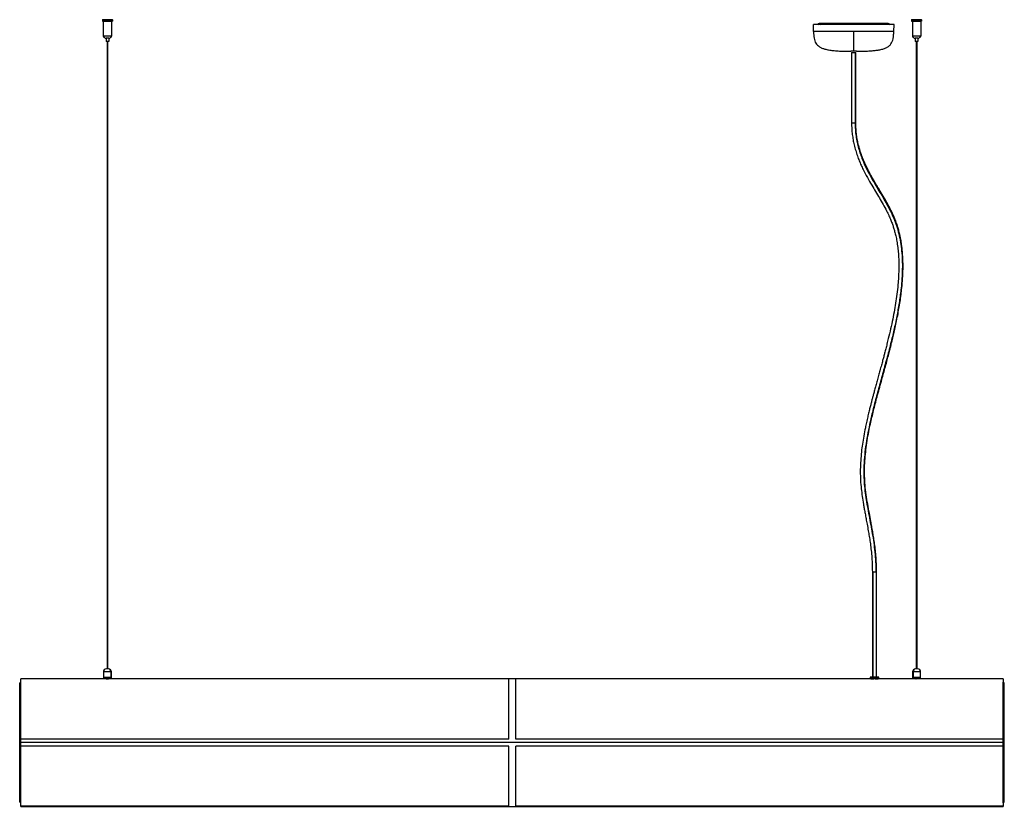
# Paper-space layout '_Right' of a CAD drawing. Header units: millimetres. Extents: x -702 to 702, y -146 to 975.
import ezdxf

# ---------------------------------------------------------------- set-up
doc = ezdxf.new("R2010")
doc.units = ezdxf.units.MM

psp = doc.layouts.new('_Right')

# ---------------------------------------------------------------- linework, layer by layer
at = {"color": 7, "linetype": 'Continuous', "lineweight": 25}
for p, q in [((-583.7, 975), (-583.7, 973.2)), ((-569.2, 975), (-583.7, 975)), ((-583.7, 973.2), (-569.2, 973.2)), ((-583.5, 975.2), (-569.4, 975.2)), ((-569.4, 973), (-583.5, 973)), ((-582.5, 973), (-582.5, 951.6)), ((-570.5, 973), (-570.5, 951.6)), ((-569.2, 975), (-569.2, 973.2)), ((429.7, 958.1), (429.4, 968.1)), ((544.4, 968.1), (429.4, 968.1)), ((535.9, 969.9), (437.9, 969.9)), ((440.8, 968.1), (440.8, 969.9)), ((442, 969.9), (442, 968.1)), ((442.9, 968.1), (442.9, 969.9)), ((445.2, 969.9), (445.2, 968.1)), ((533.8, 968.1), (533.8, 969.9)), ((535.5, 968.1), (535.5, 969.9)), ((544, 958.1), (544.4, 968.1)), ((583.7, 975), (569.2, 975)), ((569.2, 975), (569.2, 973.2)), ((569.2, 973.2), (583.7, 973.2)), ((569.4, 975.2), (583.5, 975.2)), ((583.5, 973), (569.4, 973)), ((570.5, 973), (570.5, 951.6)), ((582.5, 973), (582.5, 951.6)), ((583.7, 975), (583.7, 973.2)), ((544, 958.1), (429.7, 958.1)), ((-570.5, 951.6), (-582.5, 951.6)), ((-574.6, 948.9), (-578.4, 948.9)), ((-578.4, 948.9), (-578.4, 944.2)), ((-574.6, 944.2), (-578.4, 944.2)), ((-577.1, 944.2), (-577.1, 49.8)), ((-576.9, 944.2), (-576.9, 49.8)), ((-575.9, 49.8), (-575.9, 944.2)), ((-574.6, 948.9), (-574.6, 944.2)), ((582.5, 951.6), (570.5, 951.6)), ((578.4, 948.9), (574.6, 948.9)), ((574.6, 948.9), (574.6, 944.2)), ((578.4, 944.2), (574.6, 944.2)), ((575.9, 944.2), (575.9, 49.8)), ((576.9, 944.2), (576.9, 49.8)), ((577.1, 49.8), (577.1, 944.2)), ((578.4, 948.9), (578.4, 944.2)), ((490.9, 930.1), (482.9, 930.1)), ((483.9, 928.3), (483.9, 828.3)), ((483.9, 928.3), (489.9, 928.3)), ((488.9, 928.3), (488.9, 828.3)), ((489.9, 828.3), (489.9, 928.3)), ((483.9, 828.3), (489.9, 828.3)), ((513.5, 188.3), (513.5, 38.3)), ((513.5, 188.3), (519.5, 188.3)), ((514.3, 188.3), (514.3, 38.3)), ((519.5, 38.3), (519.5, 188.3)), ((-582.3, 45.5), (-582.3, 37.8)), ((-570.7, 45.5), (-582.3, 45.5)), ((-575, 49.8), (-578, 49.8)), ((-571.6, 45.5), (-571.6, 37.8)), ((-570.7, 37.8), (-570.7, 45.5)), ((570.7, 45.5), (570.7, 37.8)), ((582.3, 45.5), (570.7, 45.5)), ((571.6, 45.5), (571.6, 37.8)), ((578, 49.8), (575, 49.8)), ((582.3, 37.8), (582.3, 45.5)), ((-700, 29.9), (-701.5, 29.9)), ((-701.5, -140.1), (-701.5, 29.9)), ((511.4, 35.8), (-700, 35.8)), ((-700, -146), (-700, 35.8)), ((-4.5, 35.7), (-700, 35.7)), ((-4.5, 35.6), (-700, 35.6)), ((-700, 30.9), (-700, 30.9)), ((-700, -141.1), (-700, 30.9)), ((-700, 29.6), (-700, 29.6)), ((-570.7, 37.8), (-582.3, 37.8)), ((-582.3, 37.6), (-582.3, 36)), ((-570.6, 37.6), (-582.3, 37.6)), ((-582.3, 36), (-570.6, 36)), ((-577.9, 35.8), (-577.9, 35.8)), ((-577.4, 35.8), (-577.3, 35.8)), ((-576.5, 37.8), (-576.5, 35.8)), ((-575.5, 35.8), (-575.7, 35.8)), ((-575.1, 35.8), (-575.1, 35.8)), ((-570.6, 36), (-570.6, 37.6)), ((-4.5, -50.1), (-4.5, 35.7)), ((515.5, 35.7), (5.5, 35.7)), ((5.5, -50.1), (5.5, 35.7)), ((515.5, 35.6), (5.5, 35.6)), ((510.5, 38.1), (510.5, 35.9)), ((510.5, 38.1), (510.5, 35.9)), ((522.5, 38.1), (510.5, 38.1)), ((522.5, 35.9), (510.5, 35.9)), ((510.7, 38.3), (522.3, 38.3)), ((511.5, 35.9), (511.5, 35.8)), ((511.5, 35.9), (511.5, 35.8)), ((515.5, 35.7), (515.5, 35.6)), ((516.5, 35.6), (515.5, 35.6)), ((517.5, 35.6), (516.5, 35.6)), ((517.5, 35.6), (517.5, 35.7)), ((700, 35.7), (517.5, 35.7)), ((700, 35.6), (517.5, 35.6)), ((521.5, 35.8), (521.5, 35.9)), ((700, 35.8), (521.6, 35.8)), ((522.5, 35.9), (522.5, 38.1)), ((570.6, 37.6), (570.6, 36)), ((582.3, 37.6), (570.6, 37.6)), ((570.6, 36), (582.3, 36)), ((582.3, 37.8), (570.7, 37.8)), ((575.1, 35.8), (575.1, 35.8)), ((575.6, 35.8), (575.7, 35.8)), ((576.5, 37.8), (576.5, 35.8)), ((577.5, 35.8), (577.3, 35.8)), ((577.9, 35.8), (577.9, 35.8)), ((582.3, 36), (582.3, 37.6)), ((700, 35.8), (700, -146)), ((700, 30.9), (700, 30.9)), ((700, -141.1), (700, 30.9)), ((701.5, 29.9), (700, 29.9)), ((700, 29.6), (700, 29.6)), ((701.5, -140.1), (701.5, 29.9)), ((-700, 21.7), (-700, 21.7)), ((700, 21.7), (700, 21.7)), ((-701.5, -10.1), (-700, -10.1)), ((700, -10.1), (701.5, -10.1)), ((-700, -36.8), (-700, -36.8)), ((-700, -40.1), (-700, -40.1)), ((700, -36.8), (700, -36.8)), ((700, -40.1), (700, -40.1)), ((-4.5, -50.1), (-700, -50.1)), ((700, -55.1), (-700, -55.1)), ((700, -50.1), (5.5, -50.1)), ((-4.5, -60.1), (-700, -60.1)), ((-700, -70), (-700, -70)), ((-4.5, -145.8), (-4.5, -60.1)), ((700, -60.1), (5.5, -60.1)), ((5.5, -145.8), (5.5, -60.1)), ((700, -70), (700, -70)), ((-700, -73.3), (-700, -73.3)), ((700, -73.3), (700, -73.3)), ((-701.5, -140.1), (-700, -140.1)), ((-700, -131.8), (-700, -131.8)), ((-700, -135.8), (-700, -135.8)), ((-700, -139.7), (-700, -139.7)), ((700, -131.8), (700, -131.8)), ((700, -135.8), (700, -135.8)), ((700, -139.7), (700, -139.7)), ((700, -140.1), (701.5, -140.1)), ((-700, -141.1), (-700, -141.1)), ((-700, -145.7), (-4.5, -145.7)), ((-4.5, -145.8), (-700, -145.8)), ((-700, -146), (700, -146)), ((700, -145.7), (5.5, -145.7)), ((700, -145.8), (5.5, -145.8)), ((700, -141.1), (700, -141.1))]:
    psp.add_line(p, q, dxfattribs=at)
for centre, radius, start, end in [((-583.5, 975), 0.2, 90, 180), ((-583.5, 973.2), 0.2, 180, 270), ((-569.4, 975), 0.2, 0, 90), ((-569.4, 973.2), 0.2, 270, 0), ((437.9, 967.4), 2.47, 90.2587, 164.3249), ((440.4, 967.4), 2.47, 90.3544, 164.2292), ((535.9, 967.4), 2.47, 15.6751, 89.7413), ((569.4, 975), 0.2, 90, 180), ((569.4, 973.2), 0.2, 180, 270), ((583.5, 975), 0.2, 0, 90), ((583.5, 973.2), 0.2, 270, 0), ((-578.4, 953.3), 4.46, 203.2673, 270), ((-574.6, 953.3), 4.46, 270, 336.7327), ((574.6, 953.3), 4.46, 203.2673, 270), ((578.4, 953.3), 4.46, 270, 336.7327), ((-578, 45.5), 4.3, 90, 180), ((-575.6, 45.9), 4, 355.3851, 84.4849), ((-575, 45.5), 4.3, 0, 90), ((575, 45.5), 4.3, 90, 180), ((575.6, 45.9), 4, 95.5151, 184.6149), ((578, 45.5), 4.3, 0, 90), ((-582.1, 37.6), 0.2, 90, 180), ((-582.1, 36), 0.2, 180, 270), ((-570.8, 37.6), 0.2, 0, 90), ((-570.8, 36), 0.2, 270, 360), ((510.7, 38.1), 0.2, 90, 180), ((510.7, 38.1), 0.199, 90.1863, 180.1851), ((522.3, 38.1), 0.2, 0, 90), ((570.8, 37.6), 0.2, 90, 180), ((570.8, 36), 0.2, 180, 270), ((582.1, 37.6), 0.2, 360, 90), ((582.1, 36), 0.2, 270, 0)]:
    psp.add_arc(centre, radius, start, end, dxfattribs=at)
for points, knots in [([(429.7, 958.1), (429.8, 956.5), (430, 953.4), (430.5, 949), (431.4, 945.1), (432.9, 941.7), (435.1, 938.8), (438.1, 936.4), (441.8, 934.5), (446.2, 933.1), (451.5, 932), (457.7, 931.1), (465.1, 930.6), (473.6, 930.2), (479.6, 930.2), (482.9, 930.1)], [0, 0, 0, 0, 0.070553, 0.133275, 0.189403, 0.241005, 0.29126, 0.34428, 0.404356, 0.468872, 0.544882, 0.634371, 0.739047, 0.860448, 1, 1, 1, 1]), ([(486.9, 930.1), (486.9, 930.1), (486.9, 930.2), (486.9, 930.5), (486.9, 930.9), (486.9, 931.5), (486.9, 932.3), (486.9, 933.5), (486.9, 935.3), (486.9, 937.6), (486.9, 940.5), (486.9, 944), (486.9, 948.2), (486.9, 952.9), (486.9, 956.3), (486.9, 958.1)], [0, 0, 0, 0, 0.120523, 0.227619, 0.322171, 0.405111, 0.477446, 0.558002, 0.625262, 0.682895, 0.738969, 0.794767, 0.855019, 0.922833, 1, 1, 1, 1]), ([(490.9, 930.1), (493.7, 930.1), (499, 930.2), (506.5, 930.5), (513.1, 930.9), (518.9, 931.5), (524.3, 932.3), (529.3, 933.5), (533.8, 935.3), (537.4, 937.6), (540.1, 940.5), (542, 944), (543.2, 948.2), (543.8, 952.9), (544, 956.3), (544, 958.1)], [0, 0, 0, 0, 0.120523, 0.227619, 0.322171, 0.405111, 0.477446, 0.558002, 0.625262, 0.682895, 0.738969, 0.794767, 0.855019, 0.922833, 1, 1, 1, 1]), ([(483.9, 828.3), (483.9, 825.4), (484, 819.7), (484.8, 811.5), (486, 804), (487.5, 796.4), (489.6, 788.7), (492.1, 781.1), (494.7, 774.3), (497.4, 767.9), (501.2, 759.8), (506.3, 750.3), (512.3, 739.8), (518.1, 730.2), (523.5, 721.1), (528.8, 712), (533.4, 703.6), (537, 696), (539.8, 689.7), (542, 684), (543.8, 678.6), (545.4, 673), (547, 666.6), (548.5, 659.1), (549.7, 650.7), (550.7, 641.3), (551.2, 631.3), (551.3, 620.8), (550.9, 610.6), (550.2, 599.4), (548.9, 587.3), (547.2, 574.3), (545, 561.4), (542.5, 548.1), (539.5, 534.5), (536.8, 522.7), (534.4, 513.2), (532.7, 506.3), (531.1, 500.3), (529.6, 494.7), (528.1, 488.9), (526.3, 482.3), (524.3, 475.2), (522.3, 467.9), (520.4, 460.8), (518.4, 453.9), (516.7, 447.6), (515.2, 441.9), (513.8, 436.9), (512.6, 432.3), (511.4, 427.4), (510, 421.9), (508.4, 415.7), (506.8, 408.7), (505.1, 401.3), (503.2, 392.2), (501.2, 381.9), (499.3, 370.4), (497.8, 358.8), (496.8, 346.7), (496.2, 334.2), (496.4, 321.8), (497.2, 309.8), (498.6, 298.5), (499.9, 289.7), (501.1, 282.8), (502.1, 277.3), (503.2, 271), (504.6, 263.8), (506.1, 255.7), (507.6, 247.3), (509.1, 238.8), (510.4, 230.2), (511.6, 220.9), (512.6, 210.8), (513.3, 199.9), (513.4, 192.3), (513.5, 188.3)], [0, 0, 0, 0, 0.013042, 0.025132, 0.036408, 0.046974, 0.060184, 0.072364, 0.083581, 0.094304, 0.104961, 0.125706, 0.146172, 0.163441, 0.180688, 0.197829, 0.214732, 0.226893, 0.237699, 0.247217, 0.255583, 0.263938, 0.273865, 0.285398, 0.29841, 0.311449, 0.327356, 0.34283, 0.357894, 0.372792, 0.392441, 0.411784, 0.431134, 0.451313, 0.472315, 0.493913, 0.505909, 0.516656, 0.526142, 0.534367, 0.543008, 0.553409, 0.565549, 0.576289, 0.587962, 0.599025, 0.608981, 0.617844, 0.625626, 0.63234, 0.639766, 0.648328, 0.658037, 0.668863, 0.680706, 0.69256, 0.710572, 0.727857, 0.744457, 0.762966, 0.7814, 0.799837, 0.817776, 0.834671, 0.850589, 0.857629, 0.8659, 0.875504, 0.886474, 0.898846, 0.912666, 0.924577, 0.937455, 0.95135, 0.966331, 0.9825, 1, 1, 1, 1]), ([(488.9, 828.3), (489, 825.1), (489.1, 818.7), (490.1, 809.3), (491.7, 800.3), (493.8, 791.8), (496.4, 783.5), (500, 774.1), (504.7, 763.6), (510.7, 752.1), (516.8, 741.5), (522.9, 731.4), (528.7, 721.8), (534.2, 712.1), (539.4, 702.3), (544.1, 692.3), (548.1, 681.6), (551.4, 670.1), (553.8, 657.9), (555.4, 645.4), (556.2, 632.5), (556.3, 619.4), (555.7, 606), (554.4, 590.6), (552.1, 573.4), (548.8, 554.3), (544.8, 535.1), (540.1, 515.1), (534.7, 494.3), (528.8, 472.9), (523, 451.8), (517.4, 431.1), (512.6, 412), (508.7, 394.6), (505.7, 378.8), (503.3, 363.2), (501.8, 347.7), (501.2, 333.1), (501.5, 319.5), (502.5, 306.8), (504.2, 294.1), (506.4, 281.4), (508.8, 268.5), (511.2, 255.6), (513.5, 242.8), (515.5, 229.8), (517.1, 216.4), (518.3, 202.5), (518.4, 193.1), (518.5, 188.3)], [0, 0, 0, 0, 0.014409, 0.028298, 0.041825, 0.05512, 0.068289, 0.081404, 0.102012, 0.122681, 0.143382, 0.161813, 0.180102, 0.198158, 0.215913, 0.23334, 0.250487, 0.269027, 0.287584, 0.306313, 0.325325, 0.344693, 0.364455, 0.38462, 0.41297, 0.441948, 0.471401, 0.501134, 0.535099, 0.568802, 0.602045, 0.634691, 0.666619, 0.691141, 0.715145, 0.738644, 0.761691, 0.784391, 0.803162, 0.821943, 0.840896, 0.860129, 0.8797, 0.899637, 0.918793, 0.938329, 0.958303, 0.978812, 1, 1, 1, 1]), ([(519.5, 188.3), (519.4, 192.3), (519.3, 200), (518.6, 211), (517.6, 220.9), (516.5, 230), (515.2, 238.2), (514, 245.9), (512.7, 253.2), (511.4, 260), (510.3, 266), (508.8, 274.1), (506.8, 284.8), (504.6, 298.2), (503.1, 311.4), (502.3, 324.4), (502.3, 336.9), (503, 349.5), (504.3, 362.4), (506.1, 375.4), (508.3, 387.6), (510.6, 398.8), (512.9, 408.6), (515.2, 418.2), (517.6, 427.8), (520.3, 438), (523.3, 448.9), (526.2, 459.3), (528.9, 469.3), (531.5, 478.6), (534, 487.8), (536.3, 496.3), (538.3, 504.1), (540.1, 511.1), (541.8, 518.1), (543.6, 525.7), (545.6, 534.3), (547.6, 543.6), (549.6, 553.5), (551.4, 563.5), (553.1, 573.4), (554.4, 583.3), (555.7, 594.2), (556.7, 606.5), (557.3, 620.3), (557.2, 632.1), (556.6, 641.4), (556, 647.9), (555.3, 653.7), (554.6, 658.8), (553.7, 663.5), (552.7, 668.3), (551.4, 673.7), (549.7, 679.9), (547.4, 686.7), (544.7, 693.6), (541.6, 700.5), (537.7, 708.3), (533, 716.8), (527.6, 726), (523.1, 733.5), (519.6, 739.3), (517.1, 743.5), (514.6, 747.8), (512.2, 752), (509.9, 756.3), (507.5, 760.9), (505.1, 765.7), (502.6, 771), (500.2, 776.7), (497.7, 783.1), (495.6, 789.7), (493.7, 796.6), (492.2, 803.5), (490.9, 811.1), (490.1, 819.5), (490, 825.3), (489.9, 828.3)], [0, 0, 0, 0, 0.017725, 0.03391, 0.048706, 0.06222, 0.07453, 0.085695, 0.097445, 0.107727, 0.116589, 0.12484, 0.14478, 0.165118, 0.18573, 0.20402, 0.22239, 0.241009, 0.260093, 0.279718, 0.299625, 0.315815, 0.331008, 0.345279, 0.360175, 0.376175, 0.393274, 0.411247, 0.425639, 0.440507, 0.455257, 0.46858, 0.480921, 0.49158, 0.501473, 0.513514, 0.526792, 0.541279, 0.556656, 0.571912, 0.58694, 0.601724, 0.616253, 0.635913, 0.656305, 0.677381, 0.687949, 0.697609, 0.706304, 0.714057, 0.720887, 0.727571, 0.736159, 0.745935, 0.756938, 0.768896, 0.780744, 0.792396, 0.81029, 0.827614, 0.844532, 0.852673, 0.860739, 0.868722, 0.876616, 0.884416, 0.892343, 0.901348, 0.910193, 0.919937, 0.930585, 0.942161, 0.952131, 0.96279, 0.974226, 0.986569, 1, 1, 1, 1]), ([(-578, 35.8), (-578.1, 35.8), (-578.1, 35.8), (-578, 35.8), (-577.9, 35.8), (-577.6, 35.8), (-577.4, 35.8), (-577, 35.8), (-576.7, 35.8), (-576.5, 35.8)], [0, 0, 0, 0, 0.1775258, 0.3547745, 0.4648336, 0.5889462, 0.7128369, 0.8227609, 1, 1, 1, 1]), ([(-576.5, 35.8), (-576.3, 35.8), (-576, 35.8), (-575.6, 35.8), (-575.4, 35.8), (-575.1, 35.8), (-575, 35.8), (-574.9, 35.8), (-574.9, 35.8), (-575.1, 35.8), (-575.1, 35.8)], [0, 0, 0, 0, 0.160075, 0.259419, 0.371422, 0.483409, 0.582758, 0.742901, 0.902863, 1, 1, 1, 1]), ([(511.4, 35.8), (511.5, 35.8), (511.6, 35.8), (512.5, 35.8), (513.8, 35.7), (514.9, 35.7), (515.5, 35.7)], [0, 0, 0, 0, 0.249987, 0.499994, 0.75, 1, 1, 1, 1]), ([(517.5, 35.7), (518.1, 35.7), (518.7, 35.7), (519.7, 35.8), (520.6, 35.8), (521.4, 35.8), (521.7, 35.9), (521.6, 35.8), (521.6, 35.8)], [0, 0, 0, 0, 0.249929, 0.275296, 0.500196, 0.774008, 0.999977, 1, 1, 1, 1]), ([(576.5, 35.8), (576.3, 35.8), (575.9, 35.8), (575.3, 35.8), (575, 35.8), (574.9, 35.8), (574.9, 35.8)], [0, 0, 0, 0, 0.250147, 0.500067, 0.749855, 1, 1, 1, 1]), ([(578.1, 35.8), (578.1, 35.8), (578.1, 35.8), (578, 35.8), (577.7, 35.8), (577.1, 35.8), (576.7, 35.8), (576.5, 35.8)], [0, 0, 0, 0, 0.0002718, 0.2501197, 0.4999537, 0.7498778, 1, 1, 1, 1])]:
    psp.add_open_spline(points, degree=3, knots=knots, dxfattribs=at)

doc.saveas('drawing.dxf')
